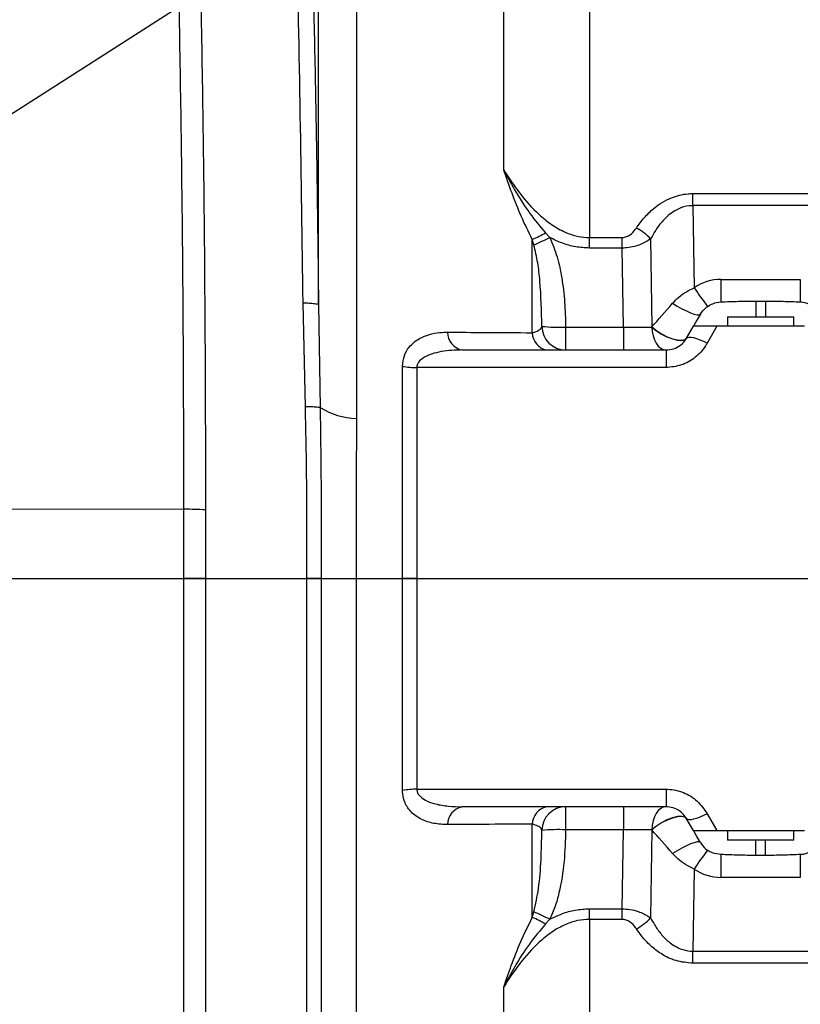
# Model space of a CAD drawing. Extents: x 0 to 16820, y 0 to 11880.
# Tile 43 of 84: x 8520 to 8684, y 6312 to 6519. Entities that reach past the tile are written whole.
import ezdxf

# ---------------------------------------------------------------- set-up
doc = ezdxf.new("R2010")
doc.units = 0
doc.header["$LTSCALE"] = 20
doc.layers.get('0').update_dxf_attribs({"linetype": 'CONTINUOUS'})
doc.styles.add('SLDTEXTSTYLE0', font='TXT', dxfattribs={"width": 0.605})
doc.dimstyles.new('SLDDIMSTYLE0', dxfattribs={"dimtxt": 100, "dimasz": 100, "dimexe": 0, "dimexo": 0.0625, "dimgap": 25, "dimtad": 1, "dimdec": 1, "dimrnd": 1e-09, "dimzin": 12, "dimtxsty": 'SLDTEXTSTYLE0', "dimsah": 1, "dimcen": 0, "dimazin": 3, "dimtfac": 1, "dimtofl": 0, "dimtmove": 0, "dimatfit": 3, "dimtolj": 1, "dimtzin": 12})
doc.dimstyles.new('SLDDIMSTYLE1', dxfattribs={"dimtxt": 100, "dimasz": 100, "dimexe": 0, "dimexo": 0.0625, "dimgap": 25, "dimtad": 1, "dimdec": 4, "dimlfac": 20, "dimzin": 12, "dimtxsty": 'SLDTEXTSTYLE0', "dimsah": 1, "dimcen": 0.09, "dimadec": 1, "dimazin": 3, "dimtfac": 1, "dimtofl": 0, "dimtmove": 0, "dimatfit": 3, "dimtolj": 1, "dimtzin": 12})

# ---------------------------------------------------------------- blocks, each defined once
blk = doc.blocks.new('_D')
at = {"color": 7, "linetype": 'CONTINUOUS'}
for q in [(10380.8, 9036.16), (8366, 6401.82)]:
    blk.add_line((9334.36, 7667.96), q, dxfattribs=at)
blk.add_solid([(9334.36, 7667.96), (9407.03, 7738.27), (9383.2, 7756.5)], dxfattribs=at)
at = {"color": 7, "linetype": 'CONTINUOUS', "insert": (10032.55, 8792.98), "char_height": 100, "attachment_point": 1, "rotation": 52.5905, "style": 'SLDTEXTSTYLE0'}
blk.add_mtext('R1594', dxfattribs=at)
blk = doc.blocks.new('_D_1')
at = {"color": 7, "linetype": 'CONTINUOUS'}
blk.add_line((11867.49, 8642.4), (8366, 6401.82), dxfattribs=at)
blk.add_solid([(11867.49, 8642.4), (11775.17, 8601.13), (11791.34, 8575.86)], dxfattribs=at)
at = {"color": 7, "linetype": 'CONTINUOUS', "insert": (9875.65, 7520.81), "char_height": 100, "attachment_point": 1, "rotation": 32.6149, "style": 'SLDTEXTSTYLE0'}
blk.add_mtext('R4157', dxfattribs=at)
blk = doc.blocks.new('_D_2')
at = {"color": 7, "linetype": 'CONTINUOUS'}
for p, q in [((4232.76, 7130.62), (3693.35, 7225.73)), ((8406, 6401.82), (13110.72, 6401.82))]:
    blk.add_line(p, q, dxfattribs=at)
blk.add_arc((8366, 6401.82), 4714.73, 0, 170, dxfattribs=at)
for points in [[(3722.9, 7220.52), (3756.05, 7316.05), (3726.56, 7321.58)], [(13080.72, 6401.82), (13094.66, 6501.97), (13064.66, 6501.66)]]:
    blk.add_solid(points, dxfattribs=at)
at = {"color": 7, "linetype": 'CONTINUOUS', "insert": (8646.6, 11239.4), "char_height": 100, "attachment_point": 1, "rotation": 355, "style": 'SLDTEXTSTYLE0'}
blk.add_mtext('170°', dxfattribs=at)
blk = doc.blocks.new('_D_3')
at = {"color": 7, "linetype": 'CONTINUOUS'}
for p, q in [((8406, 6401.82), (13085.4, 6401.82)), ((4232.76, 5673.02), (3718.3, 5582.3))]:
    blk.add_line(p, q, dxfattribs=at)
blk.add_arc((8366, 6401.82), 4689.4, 190, 0, dxfattribs=at)
for points in [[(13055.4, 6401.82), (13039.33, 6301.99), (13069.33, 6301.67)], [(3747.84, 5587.51), (3751.51, 5486.46), (3781, 5491.99)]]:
    blk.add_solid(points, dxfattribs=at)
at = {"color": 7, "linetype": 'CONTINUOUS', "insert": (8621.93, 1846.3), "char_height": 100, "attachment_point": 1, "rotation": 5, "style": 'SLDTEXTSTYLE0'}
blk.add_mtext('170°', dxfattribs=at)

msp = doc.modelspace()

# ---------------------------------------------------------------- linework, layer by layer
at = {"color": 8, "linetype": 'CONTINUOUS'}
for p, q in [((8583.0581201, 6459.3004583), (8583.0581201, 6566.828206)), ((8591.0233272, 6561.3434462), (8591.0233272, 6435.40268)), ((8621.9897283, 6487.660162), (8621.9897283, 6550.5789666)), ((8640.0133384, 6549.5661794), (8640.0133384, 6473.4754337)), ((8661.7676033, 6482.6910643), (8690.2262582, 6482.6910643)), ((8661.7676033, 6480.1517649), (8661.7676033, 6482.6910643)), ((8661.7676033, 6480.1517649), (8662.0171083, 6462.9029928)), ((8690.2262582, 6480.1517649), (8661.7676033, 6480.1517649)), ((8630.7921125, 6474.4262321), (8631.676705, 6473.4526797)), ((8628.0008568, 6453.4486158), (8628.0008568, 6473.061554)), ((8628.3368183, 6471.891567), (8628.0008568, 6473.061554)), ((8640.0133384, 6473.4754337), (8646.9014598, 6473.4754337)), ((8640.0133384, 6471.2453856), (8640.0133384, 6473.4754337)), ((8646.9014598, 6471.2453856), (8646.9014598, 6473.4754337)), ((8652.8716994, 6473.1640293), (8653.1389965, 6454.6848013)), ((8646.9014598, 6471.2453856), (8640.0133384, 6471.2453856)), ((8647.1415771, 6454.6452983), (8646.9014598, 6471.2453856)), ((8667.657168, 6464.6452962), (8667.657168, 6459.8574153)), ((8667.657168, 6464.6452962), (8684.3366636, 6464.6452962)), ((8684.3366636, 6464.6452962), (8684.3366636, 6459.8574153)), ((8674.9969138, 6460.0436202), (8674.9969138, 6456.8197949)), ((8676.9969178, 6460.0436202), (8676.9969178, 6456.8197949)), ((8580.2999301, 6437.8826468), (8579.8256708, 6459.6845394)), ((8583.0581201, 6459.3004583), (8583.4002508, 6437.7015269)), ((8634.9942399, 6454.6452983), (8634.9942399, 6449.8197956)), ((8634.9942399, 6454.6452983), (8647.1415771, 6454.6452983)), ((8647.1415771, 6454.6452983), (8647.1415771, 6449.8197956)), ((8666.7571975, 6454.8197946), (8664.7704257, 6451.274339)), ((8656.1101688, 6449.8197956), (8656.1101688, 6446.122825)), ((8600.7197959, 6401.8197952), (8600.7197959, 6446.3842025)), ((8603.7237359, 6446.122825), (8603.7237359, 6401.8197952)), ((8656.1101688, 6446.122825), (8603.7237359, 6446.122825)), ((8483.996929, 6416.4698635), (8554.7721995, 6416.3423933)), ((8554.7712905, 6401.8200487), (8554.7721995, 6416.3423933)), ((8559.3162341, 6416.2349178), (8559.3153102, 6401.8197955)), ((8483.996929, 6401.8197952), (8554.7712905, 6401.8197952)), ((8554.7712905, 6401.8197952), (8554.7712905, 6401.8200487)), ((8559.3153102, 6401.8197955), (8559.3153102, 6401.8195439)), ((8580.5997117, 6401.8195494), (8580.5997117, 6401.8197955)), ((8583.6000754, 6401.8200289), (8583.6000754, 6401.8197885)), ((8600.7197959, 6357.2553879), (8600.7197959, 6401.8197952)), ((8603.7237359, 6401.8197952), (8600.7197959, 6401.8197952)), ((8603.7237359, 6401.8197952), (8603.7237359, 6357.5167654)), ((8603.7237359, 6401.8197952), (8881.6832019, 6401.8197952)), ((8603.7237359, 6357.5167654), (8656.1101688, 6357.5167654)), ((8656.1101688, 6357.5167654), (8656.1101688, 6353.8197948)), ((8634.9942399, 6353.8197948), (8634.9942399, 6348.9942922)), ((8647.1415771, 6353.8197948), (8647.1415771, 6348.9942922)), ((8664.7704257, 6352.3652515), (8666.7571975, 6348.8197958)), ((8628.0008568, 6330.5780365), (8628.0008568, 6350.1909746)), ((8647.1415771, 6348.9942922), (8634.9942399, 6348.9942922)), ((8646.9014598, 6332.3942049), (8647.1415771, 6348.9942922)), ((8653.1389965, 6348.9547892), (8652.8716994, 6330.4755612)), ((8674.9969138, 6343.5959703), (8674.9969138, 6346.8197955)), ((8676.9969178, 6343.5959703), (8676.9969178, 6346.8197955)), ((8667.657168, 6343.7821752), (8667.657168, 6338.9942943)), ((8684.3366636, 6343.7821752), (8684.3366636, 6338.9942943)), ((8662.0171083, 6340.7365976), (8661.7676033, 6323.4878255)), ((8684.3366636, 6338.9942943), (8667.657168, 6338.9942943)), ((8628.0008568, 6330.5780365), (8628.3368183, 6331.7480235)), ((8640.0133384, 6332.3942049), (8646.9014598, 6332.3942049)), ((8640.0133384, 6330.1641567), (8640.0133384, 6332.3942049)), ((8646.9014598, 6330.1641567), (8646.9014598, 6332.3942049)), ((8631.676705, 6330.1869108), (8630.7921125, 6329.2133583)), ((8640.0133384, 6330.1641567), (8640.0133384, 6252.8197913)), ((8646.9014598, 6330.1641567), (8640.0133384, 6330.1641567)), ((8661.7676033, 6320.9485261), (8661.7676033, 6323.4878255)), ((8661.7676033, 6323.4878255), (8690.2262582, 6323.4878255)), ((8690.2262582, 6320.9485261), (8661.7676033, 6320.9485261)), ((8621.9897283, 6246.8020467), (8621.9897283, 6315.9794284))]:
    msp.add_line(p, q, dxfattribs=at)
at = {"color": 7, "linetype": 'CONTINUOUS'}
for p, q in [((8676.9969178, 6460.0436202), (8674.9969138, 6460.0436202)), ((8668.9969314, 6456.8197949), (8668.9969314, 6454.8197946)), ((8668.9969314, 6456.8197949), (8673.315586, 6456.8197949)), ((8673.315586, 6456.8197949), (8682.99693, 6456.8197949)), ((8682.99693, 6454.8197946), (8682.99693, 6456.8197949)), ((8660.4402972, 6452.319797), (8661.8836833, 6454.8197946)), ((8685.2366639, 6454.8197946), (8666.7571975, 6454.8197946)), ((8613.1924255, 6449.8197956), (8656.1101688, 6449.8197956)), ((8656.1101688, 6353.8197948), (8613.1924255, 6353.8197948)), ((8661.8836833, 6348.8197958), (8660.4402972, 6351.3197935)), ((8666.7571975, 6348.8197958), (8685.2366639, 6348.8197958)), ((8668.9969314, 6348.8197958), (8668.9969314, 6346.8197955)), ((8682.99693, 6346.8197955), (8682.99693, 6348.8197958)), ((8682.99693, 6346.8197955), (8668.9969314, 6346.8197955)), ((8676.9969178, 6343.5959703), (8674.9969138, 6343.5959703))]:
    msp.add_line(p, q, dxfattribs=at)
at = {"color": 8, "linetype": 'CONTINUOUS', "flags": 128}
for points in [[(8657.4634923, 6459.6315546), (8658.4227992, 6459.0436964), (8659.4116999, 6458.4958366), (8660.3792323, 6458.0162166), (8661.2755073, 6457.6295576), (8662.0543612, 6457.355786), (8662.6756204, 6457.209017), (8663.1072475, 6457.1968092), (8663.3270694, 6457.3197959)], [(8653.1207575, 6454.6367413), (8653.1964256, 6453.6877422), (8653.378935, 6452.7802466), (8653.6615802, 6451.9475324), (8654.0340198, 6451.2201248), (8654.4825448, 6450.624693), (8654.9907638, 6450.1830748), (8655.5400206, 6449.9114564), (8656.1101688, 6449.8197956)], [(8653.1207575, 6454.6367413), (8654.0699018, 6453.8689925), (8655.1579846, 6453.1660004), (8656.3109173, 6452.5756499), (8657.4502004, 6452.1381444), (8658.4981991, 6451.8832861), (8659.3835367, 6451.8284275), (8660.0459529, 6451.9773124), (8660.4402972, 6452.319797)], [(8653.1389965, 6454.6848013), (8654.0874256, 6453.9154431), (8655.1757468, 6453.2110652), (8656.3297225, 6452.6197276), (8657.470615, 6452.181775), (8658.5205806, 6451.9270955), (8659.4079448, 6451.8730639), (8660.072179, 6452.0233645), (8660.4679836, 6452.3677452)], [(8660.4402972, 6452.319797), (8660.6215848, 6452.4755961), (8660.9341217, 6452.547375), (8661.3680137, 6452.5328612), (8661.9095815, 6452.4325131), (8662.5416292, 6452.2495082), (8663.2441891, 6451.9896357), (8663.9950586, 6451.6611135), (8664.7704257, 6451.274339)], [(8559.3153102, 6401.8197955), (8558.8112785, 6401.819824), (8558.2825406, 6401.8198538), (8557.7321811, 6401.8198847), (8557.1633888, 6401.8199164), (8556.5794868, 6401.8199489), (8555.9838427, 6401.8199819), (8555.3799434, 6401.8200152), (8554.7712905, 6401.8200487)], [(8559.3153102, 6401.8195439), (8558.8112785, 6401.819572), (8558.2825406, 6401.8196014), (8557.7321811, 6401.819632), (8557.1633888, 6401.8196635), (8556.5794868, 6401.8196957), (8555.9838427, 6401.8197286), (8555.3799434, 6401.8197618), (8554.7712905, 6401.8197952)], [(8559.3153102, 6401.8197955), (8570.1773925, 6401.8197972), (8580.5997117, 6401.8197955)], [(8583.6000754, 6401.8200289), (8583.4029628, 6401.8199969), (8583.1503583, 6401.8199652), (8582.8441096, 6401.8199341), (8582.4864669, 6401.8199039), (8582.0800526, 6401.8198747), (8581.627862, 6401.8198468), (8581.133203, 6401.8198203), (8580.5997117, 6401.8197955)], [(8583.6000754, 6401.8197885), (8583.4029628, 6401.8197556), (8583.1503583, 6401.8197231), (8582.8441096, 6401.8196913), (8582.4864669, 6401.8196603), (8582.0800526, 6401.8196304), (8581.627862, 6401.8196018), (8581.133203, 6401.8195747), (8580.5997117, 6401.8195494)], [(8583.6000754, 6401.8197885), (8584.0860767, 6401.8197837), (8584.7075744, 6401.8197785), (8585.460083, 6401.8197731), (8586.3382382, 6401.8197675), (8587.3357369, 6401.8197616), (8588.4454114, 6401.8197556), (8589.6593196, 6401.8197495), (8590.9687592, 6401.8197433)], [(8656.1101688, 6353.8197948), (8655.5400206, 6353.728134), (8654.9907638, 6353.4565157), (8654.4825448, 6353.0148974), (8654.0340198, 6352.4194656), (8653.6615802, 6351.692058), (8653.378935, 6350.8593439), (8653.1964256, 6349.9518482), (8653.1207575, 6349.0028492)], [(8664.7704257, 6352.3652515), (8663.9950586, 6351.9784769), (8663.2441891, 6351.6499548), (8662.5416292, 6351.3900822), (8661.9095815, 6351.2070774), (8661.3680137, 6351.1067292), (8660.9341217, 6351.0922155), (8660.6215848, 6351.1639944), (8660.4402972, 6351.3197935)], [(8660.4402972, 6351.3197935), (8660.0459529, 6351.662278), (8659.3835367, 6351.811163), (8658.4981991, 6351.7563044), (8657.4502004, 6351.5014461), (8656.3109173, 6351.0639405), (8655.1579846, 6350.47359), (8654.0699018, 6349.770598), (8653.1207575, 6349.0028492)], [(8660.4679836, 6351.2718453), (8660.072179, 6351.616226), (8659.4079448, 6351.7665266), (8658.5205806, 6351.7124949), (8657.470615, 6351.4578155), (8656.3297225, 6351.0198629), (8655.1757468, 6350.4285252), (8654.0874256, 6349.7241473), (8653.1389965, 6348.9547892)], [(8663.3270694, 6346.3197945), (8663.1072475, 6346.4427812), (8662.6756204, 6346.4305735), (8662.0543612, 6346.2838045), (8661.2755073, 6346.0100329), (8660.3792323, 6345.6233738), (8659.4116999, 6345.1437539), (8658.4227992, 6344.5958941), (8657.4634923, 6344.0080358)]]:
    msp.add_lwpolyline(points, dxfattribs=at)
at = {"color": 7, "linetype": 'CONTINUOUS', "flags": 128}
for points in [[(8663.3270694, 6457.3197959), (8662.6015319, 6456.0631289), (8661.8836833, 6454.8197946)], [(8663.3270694, 6346.3197945), (8662.6015319, 6347.5764616), (8661.8836833, 6348.8197958)]]:
    msp.add_lwpolyline(points, dxfattribs=at)
at = {"color": 7, "linetype": 'CONTINUOUS'}
for centre, radius, start, end in [((8365.9969283, 6401.8197952), 4157, 190, 170), ((8365.9969283, 6401.8197952), 1594, 190, 170), ((8634.9948418, 6348.8203689), 4.999426, 90.006897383, 179.527497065)]:
    msp.add_arc(centre, radius, start, end, dxfattribs=at)
at = {"color": 8, "linetype": 'CONTINUOUS'}
for centre, radius, start, end in [((8608.0342162, 6517.4373852), 48.6608789, 294.225078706, 297.884040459), ((8644.639377, 6465.4829281), 11.2592383, 43.016138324, 62.301916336), ((8582.5472405, 6574.2083042), 112.0954957, 294.109839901, 295.994332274), ((8667.6571824, 6454.6452977), 10, 90, 124.333429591), ((8713.1358194, 6496.3755609), 61.1026631, 213.216807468, 217.772313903), ((8634.9948418, 6454.8192216), 4.999426, 180.472502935, 269.993102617), ((8633.4952514, 6492.3946975), 37.7791491, 264.684793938, 272.273959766), ((8614.0213911, 6453.5619872), 3.8329077, 180.060303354, 257.509606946), ((8631.7888104, 6453.5265478), 3.7887552, 181.178616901, 258.057627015), ((8603.6085673, 6462.1916392), 16.0692269, 259.643613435, 270.410644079), ((8591.8577908, 6451.9584481), 16.5767846, 239.322588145, 267.114551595), ((8554.7846829, 6320.7562339), 95.5861603, 87.282701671, 90.007482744), ((8603.6085673, 6341.4479512), 16.0692269, 89.589355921, 100.356386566), ((8614.0213911, 6350.0776032), 3.8329077, 102.490393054, 179.939696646), ((8631.7888104, 6350.1130426), 3.7887552, 101.942372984, 178.821383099), ((8633.4952514, 6311.2448929), 37.7791491, 87.726040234, 95.315206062), ((8713.1358194, 6307.2640296), 61.1026631, 142.227686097, 146.783192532), ((8667.6571824, 6348.9942927), 10, 235.666570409, 270), ((8582.5472405, 6229.4312862), 112.0954957, 64.005667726, 65.890160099), ((8608.0342162, 6286.2022052), 48.6608789, 62.115959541, 65.774921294), ((8644.639377, 6338.1566623), 11.2592383, 297.698083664, 316.983861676)]:
    msp.add_arc(centre, radius, start, end, dxfattribs=at)
for centre, major_axis, ratio, start_param, end_param in [((8661.9941807, 6465.0111886), (14.7558246, 16.9719826), 0.0051745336, 4.062805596, 4.3943566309), ((8647.1339932, 6454.8197952), (10.0020923, -0.0723817), 0.017439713, 4.7132722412, 5.3542072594), ((8647.3533818, 6439.652581), (9.6352478, 25.2766889), 0.002384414, 5.3478355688, 5.3501985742), ((8647.1339932, 6348.8197952), (10.0020923, 0.0723817), 0.017439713, 0.9289780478, 1.569913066), ((8647.3533818, 6363.9870095), (-9.6352478, 25.2766889), 0.002384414, 4.0745793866, 4.076942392), ((8661.9941807, 6338.6284018), (-14.7558246, 16.9719826), 0.0051745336, 5.0304213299, 5.3619723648)]:
    msp.add_ellipse(centre, major_axis=major_axis, ratio=ratio, start_param=start_param, end_param=end_param, dxfattribs=at)
for points, knots in [([(8579.8252685, 6459.6844985), (8579.4432767, 6485.9888731), (8578.6791824, 6538.6052359), (8576.2944442, 6617.5098086), (8573.8513725, 6692.2143064), (8571.6448728, 6744.0734479), (8570.7929703, 6773.207093), (8570.6220808, 6783.6995923), (8570.3918091, 6794.1210058), (8570.1638402, 6804.3245423), (8569.9271679, 6814.0525443), (8569.7118555, 6823.2671752), (8569.533546, 6831.9793784), (8569.376269, 6840.3032634), (8569.2389987, 6848.1722106), (8569.1189755, 6855.5307958), (8569.0118563, 6862.3728567), (8568.9135357, 6868.6893522), (8568.8202135, 6874.4394024), (8568.7302594, 6879.5851331), (8568.6372779, 6884.093084), (8568.5339803, 6888.0166086), (8568.4459431, 6890.0912198), (8568.4017999, 6891.1314605)], [0, 0, 0, 0, 0.16544067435, 0.33092923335, 0.49644184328, 0.63548217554, 0.65740235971, 0.67968929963, 0.7021344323, 0.7246068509, 0.74691170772, 0.76798783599, 0.78912702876, 0.81040878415, 0.83158581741, 0.85262927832, 0.87364412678, 0.8947482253, 0.91594375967, 0.9369998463, 0.95795349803, 0.9789172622, 1, 1, 1, 1]), ([(8570.0806988, 6887.7544104), (8570.1041681, 6886.763135), (8570.1512444, 6884.774767), (8570.2521721, 6880.8936105), (8570.3747663, 6876.3868565), (8570.5201556, 6871.2309504), (8570.6871409, 6865.4805216), (8570.8749598, 6859.1772466), (8571.0825285, 6852.3693637), (8571.3090943, 6845.0986466), (8571.5544262, 6837.3883591), (8571.8176116, 6829.2850948), (8572.0979433, 6820.8305787), (8572.4296848, 6811.0272207), (8572.8181591, 6799.8384541), (8573.2708475, 6787.2394109), (8573.7468999, 6774.4170738), (8574.2582386, 6761.2134634), (8574.6965675, 6749.7657579), (8575.0640029, 6740.1009496), (8575.3519067, 6732.4833218), (8575.6336494, 6724.9826479), (8575.9092097, 6717.5988193), (8576.1786614, 6710.3315892), (8576.4418945, 6703.1805525), (8576.8555934, 6691.8614646), (8577.4051531, 6676.5979097), (8578.0719925, 6657.6093084), (8578.717426, 6638.6983946), (8579.3416608, 6619.7589004), (8579.9410332, 6600.7773397), (8580.5079032, 6581.896215), (8581.0582252, 6562.3784303), (8581.5811718, 6542.2096036), (8582.0619324, 6521.514172), (8582.4745649, 6500.8807859), (8582.8213978, 6480.0844432), (8582.9792425, 6466.2258319), (8583.0581201, 6459.3004583)], [0, 0, 0, 0, 0.0205737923, 0.0412683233, 0.0621271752, 0.0828228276, 0.1035709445, 0.1244176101, 0.1449709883, 0.165568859, 0.1862619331, 0.2068166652, 0.2273960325, 0.248056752, 0.2759674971, 0.3034702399, 0.3309691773, 0.3585326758, 0.3875001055, 0.4039266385, 0.420103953, 0.4360324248, 0.4517124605, 0.4671448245, 0.4823301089, 0.4972691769, 0.5392543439, 0.5795680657, 0.6182326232, 0.6597171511, 0.7002114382, 0.7391377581, 0.7799742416, 0.82452015, 0.8675841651, 0.9117643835, 0.9559072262, 1, 1, 1, 1]), ([(8554.7721995, 6416.3423933), (8554.7191138, 6434.4870725), (8554.6129375, 6470.7780775), (8553.7167141, 6528.8334777), (8552.3319574, 6590.5054399), (8550.5651576, 6644.9059426), (8549.3904445, 6688.4381337), (8548.6575779, 6721.0931818), (8547.6457722, 6753.7423575), (8546.2748444, 6775.4735042), (8545.5894483, 6786.3380013)], [0, 0, 0, 0, 0.1470673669, 0.2941480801, 0.4705928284, 0.6470385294, 0.7352861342, 0.8235438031, 0.9117806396, 1, 1, 1, 1]), ([(8550.4684908, 6782.7714382), (8550.4684908, 6782.7714183), (8550.4684904, 6739.7214251), (8554.7609087, 6675.4946994), (8556.8543082, 6589.5946464), (8558.3173677, 6528.5054267), (8559.1566956, 6470.7141864), (8559.2630532, 6434.3951548), (8559.3162341, 6416.2349178)], [0, 0, 0, 0, 0.00000016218, 0.35140428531, 0.52711995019, 0.70283462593, 0.85141141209, 1, 1, 1, 1]), ([(8628.0008568, 6473.061554), (8627.2060367, 6474.6481793), (8625.6028162, 6477.8485388), (8623.7187257, 6482.7532882), (8622.5560067, 6486.0189067), (8621.9947942, 6487.6454796), (8621.9897283, 6487.660162)], [0, 0, 0, 0, 0.3295045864, 0.6646390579, 0.9969728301, 1, 1, 1, 1]), ([(8621.9897283, 6487.660162), (8621.9974854, 6487.6450615), (8622.8273123, 6486.0296587), (8624.5407548, 6482.9283962), (8627.384866, 6478.4509668), (8629.6521712, 6475.7727626), (8630.7921125, 6474.4262321)], [0, 0, 0, 0, 0.0032180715, 0.3442588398, 0.6703106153, 1, 1, 1, 1]), ([(8621.9897283, 6487.660162), (8623.0653996, 6486.0056376), (8625.234652, 6482.6690412), (8628.6634983, 6478.8440735), (8631.9922106, 6476.1275583), (8634.6296324, 6474.620629), (8637.1448433, 6473.7630403), (8638.8386552, 6473.4951436), (8639.8049005, 6473.4789311), (8640.0133384, 6473.4754337)], [0, 0, 0, 0, 0.2482352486, 0.5006035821, 0.6418357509, 0.7867176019, 0.8789006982, 0.9738765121, 1, 1, 1, 1]), ([(8649.872811, 6475.451961), (8650.4088119, 6476.1936866), (8651.4799837, 6477.675989), (8653.3227258, 6479.4684254), (8655.2553711, 6480.8607569), (8657.6004608, 6482.0540568), (8659.8703174, 6482.6401269), (8661.4250557, 6482.6818678), (8661.7676033, 6482.6910643)], [0, 0, 0, 0, 0.1982492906, 0.3961915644, 0.5454266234, 0.6944148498, 0.9326719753, 1, 1, 1, 1]), ([(8661.7676033, 6480.1517649), (8661.5105881, 6480.1441519), (8660.4368176, 6480.1123457), (8659.28273, 6479.7531073), (8657.9390868, 6479.0888974), (8656.8585707, 6478.373422), (8655.4100968, 6477.013423), (8654.0426843, 6475.2792403), (8653.2622642, 6473.8695268), (8652.8716994, 6473.1640293)], [0, 0, 0, 0, 0.0622444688, 0.2600480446, 0.2862938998, 0.4340600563, 0.5822259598, 0.7909230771, 1, 1, 1, 1]), ([(8646.9014598, 6473.4754337), (8647.0018988, 6473.4791676), (8647.3770119, 6473.4931128), (8648.0763243, 6473.7094665), (8649.0453245, 6474.3532458), (8649.5556119, 6475.0307923), (8649.872811, 6475.451961)], [0, 0, 0, 0, 0.0773329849, 0.28881828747, 0.55792329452, 1, 1, 1, 1]), ([(8631.676705, 6473.4526797), (8632.2307037, 6472.1047909), (8633.3515096, 6469.3778501), (8634.2843245, 6464.7814172), (8634.8727463, 6459.8562327), (8634.9536491, 6456.3862641), (8634.9942399, 6454.6452983)], [0, 0, 0, 0, 0.2268252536, 0.4588947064, 0.7285145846, 1, 1, 1, 1]), ([(8640.0133384, 6471.2453856), (8639.0436395, 6471.2990637), (8637.0722468, 6471.4081912), (8634.2552967, 6472.207115), (8632.5150718, 6473.0477144), (8631.676705, 6473.4526797)], [0, 0, 0, 0, 0.3340832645, 0.6791894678, 1, 1, 1, 1]), ([(8652.8716994, 6473.1640293), (8652.2033335, 6472.750298), (8651.0745108, 6472.0515351), (8649.1734444, 6471.4688035), (8647.8366158, 6471.2685617), (8647.1020376, 6471.2503565), (8646.9014598, 6471.2453856)], [0, 0, 0, 0, 0.39944629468, 0.67463654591, 0.91115897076, 1, 1, 1, 1]), ([(8629.9955858, 6454.7779931), (8629.9289006, 6457.977186), (8629.8355664, 6462.4548479), (8629.1938802, 6468.1614573), (8628.6230635, 6470.6457689), (8628.3368183, 6471.891567)], [0, 0, 0, 0, 0.5550636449, 0.7768794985, 1, 1, 1, 1]), ([(8657.4634923, 6459.6315546), (8657.9024964, 6460.0827277), (8658.7931312, 6460.9980505), (8660.3552706, 6462.0751796), (8661.4832801, 6462.6370763), (8662.0171083, 6462.9029928)], [0, 0, 0, 0, 0.3386352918, 0.6870104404, 1, 1, 1, 1]), ([(8583.0581201, 6459.3004583), (8582.9960247, 6459.3398379), (8582.8702557, 6459.4195978), (8582.1842146, 6459.5269215), (8581.1854966, 6459.6197773), (8580.2751554, 6459.6631326), (8579.8256708, 6459.6845394)], [0, 0, 0, 0, 0.24686872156, 0.50001154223, 0.75312870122, 1, 1, 1, 1]), ([(8628.0008568, 6453.4486158), (8628.2383624, 6453.5145281), (8628.965634, 6453.7163596), (8629.7792688, 6454.163875), (8629.9225813, 6454.5707353), (8629.9955858, 6454.7779931)], [0, 0, 0, 0, 0.1921844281, 0.5884925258, 1, 1, 1, 1]), ([(8600.7197959, 6446.3842025), (8600.7978199, 6447.1514127), (8600.9537597, 6448.6847696), (8601.9538739, 6450.3200851), (8603.0950444, 6451.4661062), (8604.5139983, 6452.4105035), (8606.3324414, 6453.1322963), (8608.3308272, 6453.5122589), (8609.6389928, 6453.5444368), (8610.1884855, 6453.5579531)], [0, 0, 0, 0, 0.1470479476, 0.2938920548, 0.4060745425, 0.518466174, 0.6950084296, 0.8718888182, 1, 1, 1, 1]), ([(8610.1884855, 6453.5579531), (8612.803008, 6453.5429382), (8618.7489187, 6453.5087917), (8624.6785754, 6453.4702244), (8628.0008568, 6453.4486158)], [0, 0, 0, 0, 0.4397177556, 1, 1, 1, 1]), ([(8613.1924255, 6449.8197956), (8612.6447281, 6449.8108765), (8610.6463612, 6449.7783335), (8607.860878, 6449.4018756), (8605.339689, 6448.4485141), (8604.1940138, 6447.4872754), (8603.7767623, 6446.716231), (8603.7397471, 6446.302002), (8603.7237359, 6446.122825)], [0, 0, 0, 0, 0.1484254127, 0.5415553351, 0.7655823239, 0.8914388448, 0.9530412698, 1, 1, 1, 1]), ([(8664.7704257, 6451.274339), (8664.6504081, 6451.0704206), (8663.9802298, 6449.9317394), (8662.3184941, 6448.1348404), (8659.4028077, 6446.4490272), (8657.2055688, 6446.2313464), (8656.1101688, 6446.122825)], [0, 0, 0, 0, 0.0688460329, 0.3844365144, 0.6931201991, 1, 1, 1, 1]), ([(8580.5997117, 6401.8197955), (8580.5989164, 6404.8263647), (8580.5973246, 6410.8446038), (8580.6125483, 6422.8536232), (8580.4249755, 6431.8711273), (8580.2999301, 6437.8826468)], [0, 0, 0, 0, 0.2496916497, 0.4998069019, 1, 1, 1, 1]), ([(8583.4002508, 6437.7015269), (8583.2822303, 6437.7239073), (8583.0441351, 6437.7690575), (8582.3496181, 6437.8218577), (8581.4482896, 6437.8622904), (8580.6804667, 6437.8759012), (8580.2999301, 6437.8826468)], [0, 0, 0, 0, 0.2478436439, 0.5000012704, 0.7521982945, 1, 1, 1, 1]), ([(8583.4002508, 6437.7015269), (8583.4835185, 6431.7348215), (8583.608456, 6422.7821969), (8583.5984883, 6410.8218033), (8583.5995461, 6404.8218688), (8583.6000754, 6401.8200289)], [0, 0, 0, 0, 0.49962891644, 0.74965828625, 1, 1, 1, 1]), ([(8591.0233272, 6435.40268), (8591.0104462, 6431.3919442), (8590.984624, 6423.3517305), (8590.965948, 6412.1154781), (8590.9679117, 6404.9234891), (8590.9687592, 6401.8197433)], [0, 0, 0, 0, 0.3613488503, 0.7243862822, 1, 1, 1, 1]), ([(8554.7727956, 6190.7152234), (8554.772839, 6190.7024852), (8554.7731108, 6190.6227872), (8554.7717369, 6191.0767327), (8554.771315, 6192.1351546), (8554.7726621, 6193.7293107), (8554.7730989, 6195.6126072), (8554.7719846, 6197.8450642), (8554.7712144, 6200.3743207), (8554.7720679, 6204.0764308), (8554.7723616, 6209.3875187), (8554.7709359, 6216.3502388), (8554.7720992, 6223.7499017), (8554.7730995, 6230.9376702), (8554.7711965, 6238.4487213), (8554.7712618, 6246.1883895), (8554.7725831, 6254.1240933), (8554.7724404, 6261.969577), (8554.7712594, 6269.3704064), (8554.7711344, 6276.7817943), (8554.7718626, 6284.1732686), (8554.7731034, 6293.8912413), (8554.7715451, 6306.1693038), (8554.7715784, 6320.2665258), (8554.7724979, 6333.8152081), (8554.7714414, 6345.9896342), (8554.7714623, 6357.5945838), (8554.7728331, 6368.5597746), (8554.7728071, 6379.5692963), (8554.7711787, 6390.6661976), (8554.7712533, 6398.1019302), (8554.7712905, 6401.8197952)], [0, 0, 0, 0, 0.00692213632, 0.04330930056, 0.07969729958, 0.10985759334, 0.14001849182, 0.16718989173, 0.1943601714, 0.22169225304, 0.27153759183, 0.32138355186, 0.36187966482, 0.40237554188, 0.43643741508, 0.47282531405, 0.50921308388, 0.53937408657, 0.56953540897, 0.59670669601, 0.6238777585, 0.65120960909, 0.70105566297, 0.75090183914, 0.79139758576, 0.8318935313, 0.86595560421, 0.8993505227, 0.93274536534, 0.96637269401, 1, 1, 1, 1]), ([(8559.3153102, 6401.8195439), (8559.315239, 6398.1584657), (8559.3150964, 6390.8262059), (8559.3168879, 6379.8403507), (8559.3171812, 6368.8822145), (8559.3153225, 6356.5259613), (8559.3160208, 6342.8483122), (8559.3173115, 6328.6808062), (8559.3150179, 6315.4777763), (8559.3158955, 6303.6552166), (8559.3174855, 6292.8326737), (8559.31582, 6282.9804478), (8559.3152638, 6274.0622328), (8559.3163358, 6265.8091774), (8559.3172647, 6258.4551742), (8559.3160752, 6251.6459146), (8559.3153468, 6245.4164195), (8559.3156908, 6238.9990323), (8559.3173075, 6232.4944435), (8559.3164873, 6226.2306934), (8559.3153171, 6220.6588418), (8559.3156587, 6215.8987512), (8559.3169282, 6211.6876836), (8559.31703, 6208.0211896), (8559.3154879, 6203.955749), (8559.3154584, 6199.8516198), (8559.3177518, 6196.3553766), (8559.315452, 6193.9705915), (8559.3153557, 6192.6722243), (8559.3171762, 6192.1879742), (8559.3168898, 6192.263521), (8559.3168451, 6192.2753303)], [0, 0, 0, 0, 0.0333603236, 0.0668127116, 0.100381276, 0.1340436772, 0.1813045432, 0.2288284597, 0.2700297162, 0.3114050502, 0.3487887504, 0.3835214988, 0.418357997, 0.4493083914, 0.4803319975, 0.508273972, 0.5362698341, 0.5635582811, 0.5982909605, 0.6331272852, 0.6640772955, 0.6951007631, 0.7230427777, 0.751038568, 0.7783268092, 0.8255881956, 0.873112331, 0.9143136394, 0.9556893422, 0.9930734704, 1, 1, 1, 1]), ([(8580.5995179, 6207.9649566), (8580.5995129, 6207.962743), (8580.5992928, 6207.8662085), (8580.5997469, 6208.2171065), (8580.5996747, 6209.0075962), (8580.599559, 6210.4532912), (8580.599427, 6212.5292589), (8580.5996564, 6215.3765989), (8580.5995923, 6218.8904607), (8580.5993663, 6222.7634911), (8580.5994549, 6226.8329891), (8580.5995572, 6230.9532312), (8580.5995135, 6235.4604263), (8580.5992758, 6241.3606817), (8580.5994122, 6248.9717248), (8580.5994787, 6257.3059904), (8580.5992721, 6264.8360331), (8580.5992381, 6271.2631583), (8580.5993643, 6277.9849179), (8580.5994325, 6285.3344398), (8580.5992843, 6293.500243), (8580.5991708, 6302.5397289), (8580.5994421, 6312.1804865), (8580.5994631, 6322.2298565), (8580.5992793, 6332.4881265), (8580.5993809, 6344.0865756), (8580.5996178, 6357.088699), (8580.5992776, 6371.72393), (8580.5996655, 6386.6729576), (8580.5996962, 6396.7503285), (8580.5997117, 6401.8195494)], [0, 0, 0, 0, 0.0007981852, 0.0348083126, 0.0689160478, 0.1017164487, 0.1393809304, 0.1771777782, 0.2151175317, 0.2531918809, 0.2830669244, 0.3130083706, 0.3430179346, 0.3730937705, 0.4219575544, 0.4711128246, 0.5002145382, 0.5293171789, 0.558665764, 0.5880146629, 0.6217293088, 0.6575836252, 0.6935526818, 0.7305589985, 0.7676906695, 0.8030484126, 0.8517004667, 0.900638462, 0.9500181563, 1, 1, 1, 1]), ([(8583.6000754, 6401.8197885), (8583.600061, 6396.5598615), (8583.6000322, 6386.0030968), (8583.5998893, 6370.323492), (8583.6001461, 6354.8552967), (8583.599886, 6339.628638), (8583.6001359, 6324.6643111), (8583.6000306, 6310.7771624), (8583.5999555, 6298.0641002), (8583.6001463, 6287.1450877), (8583.5999971, 6277.3340459), (8583.5999679, 6268.606378), (8583.6001461, 6259.8881734), (8583.6000043, 6251.5898223), (8583.5999444, 6243.9261253), (8583.6001285, 6237.2979993), (8583.5999931, 6231.5693906), (8583.5999083, 6226.0983646), (8583.6001539, 6221.1459542), (8583.5998581, 6216.9462555), (8583.6000584, 6214.0662618), (8583.6000126, 6212.5806666), (8583.5999717, 6212.5455378), (8583.5999561, 6212.5322221)], [0, 0, 0, 0, 0.0530907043, 0.1065539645, 0.1593669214, 0.2125463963, 0.2668832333, 0.3216201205, 0.3689596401, 0.4165635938, 0.4566009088, 0.496796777, 0.5366926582, 0.5843176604, 0.6280893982, 0.6698433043, 0.7117768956, 0.751638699, 0.804427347, 0.8575815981, 0.911892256, 0.966602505, 1, 1, 1, 1]), ([(8590.9687592, 6401.8197433), (8590.9687589, 6398.2599617), (8590.9687581, 6389.7764222), (8590.9688996, 6376.3894106), (8590.9687481, 6361.6803889), (8590.96884, 6347.0808022), (8590.9688059, 6332.9097862), (8590.9687626, 6319.32982), (8590.9688794, 6306.3577896), (8590.9687208, 6293.911743), (8590.9688788, 6282.2747656), (8590.9687645, 6271.5689296), (8590.9687981, 6261.7968322), (8590.9688692, 6252.908405), (8590.96875, 6246.294426), (8590.9687986, 6241.5258527), (8590.9688679, 6238.1988419), (8590.9688215, 6235.1907107), (8590.9687436, 6231.8816287), (8590.9688374, 6228.6128864), (8590.9688352, 6225.7877105), (8590.9687329, 6224.0979733), (8590.9688367, 6223.3571663), (8590.968834, 6223.5404779), (8590.9688337, 6223.5651909)], [0, 0, 0, 0, 0.0381274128, 0.090863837, 0.1439664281, 0.1982238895, 0.2528801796, 0.3056178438, 0.3587217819, 0.4129805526, 0.4676387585, 0.5203766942, 0.5734811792, 0.6277406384, 0.6823988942, 0.7107009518, 0.7390598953, 0.7674763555, 0.7959493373, 0.8444463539, 0.893226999, 0.9425940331, 0.9922608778, 1, 1, 1, 1]), ([(8610.1884855, 6350.0816374), (8609.2201534, 6350.1248812), (8607.2862099, 6350.2112474), (8604.6694117, 6351.0829038), (8602.5546876, 6352.5236128), (8601.2205994, 6354.4150444), (8600.75422, 6356.104743), (8600.7265864, 6357.0284139), (8600.7197959, 6357.2553879)], [0, 0, 0, 0, 0.2263539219, 0.4520718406, 0.6543697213, 0.824635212, 0.9569075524, 1, 1, 1, 1]), ([(8603.7237359, 6357.5167654), (8603.7305107, 6357.4001473), (8603.7518576, 6357.032689), (8603.9521944, 6356.578384), (8604.4936118, 6355.8452332), (8605.6856894, 6355.0341696), (8607.7746824, 6354.3241002), (8610.3603973, 6353.8916212), (8612.2434884, 6353.8438619), (8613.1924255, 6353.8197948)], [0, 0, 0, 0, 0.0305058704, 0.0961225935, 0.1309006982, 0.2827363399, 0.4897226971, 0.7428584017, 1, 1, 1, 1]), ([(8656.1101688, 6357.5167654), (8656.2412447, 6357.5150805), (8657.482613, 6357.4991234), (8659.8598235, 6356.9658426), (8662.8383286, 6355.1626003), (8664.1245106, 6353.3004269), (8664.7704257, 6352.3652515)], [0, 0, 0, 0, 0.036930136, 0.3497506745, 0.6734475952, 1, 1, 1, 1]), ([(8628.0008568, 6350.1909746), (8625.3937709, 6350.1739282), (8619.464823, 6350.1351618), (8613.5195142, 6350.1008574), (8610.1884855, 6350.0816374)], [0, 0, 0, 0, 0.4397214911, 1, 1, 1, 1]), ([(8629.9955858, 6348.8615973), (8629.961404, 6348.9940957), (8629.8781885, 6349.3166627), (8629.2951793, 6349.7941765), (8628.4257945, 6350.0607022), (8628.0008568, 6350.1909746)], [0, 0, 0, 0, 0.2627411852, 0.6396427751, 1, 1, 1, 1]), ([(8628.3368183, 6331.7480235), (8628.6902159, 6333.376913), (8629.4734019, 6336.9867952), (8629.8909008, 6342.7268715), (8629.9606351, 6346.8134225), (8629.9955858, 6348.8615973)], [0, 0, 0, 0, 0.2908524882, 0.6445760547, 1, 1, 1, 1]), ([(8634.9942399, 6348.9942922), (8634.9325635, 6346.7757885), (8634.8085317, 6342.3143539), (8633.9569034, 6336.9310017), (8632.8450016, 6332.8786204), (8632.0674525, 6331.0871777), (8631.676705, 6330.1869108)], [0, 0, 0, 0, 0.3459773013, 0.6957640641, 0.8471100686, 1, 1, 1, 1]), ([(8662.0171083, 6340.7365976), (8661.4121159, 6341.040842), (8660.1846376, 6341.6581281), (8658.6493373, 6342.76826), (8657.8218139, 6343.6334182), (8657.4634923, 6344.0080358)], [0, 0, 0, 0, 0.35528005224, 0.72083313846, 1, 1, 1, 1]), ([(8631.676705, 6330.1869108), (8632.5150771, 6330.5919025), (8634.2274106, 6331.4190779), (8637.0409946, 6332.2250052), (8639.0125656, 6332.3372362), (8640.0133384, 6332.3942049)], [0, 0, 0, 0, 0.3208122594, 0.6552431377, 1, 1, 1, 1]), ([(8646.9014598, 6332.3942049), (8647.4419925, 6332.3655369), (8648.6071664, 6332.3037401), (8650.546855, 6331.7833235), (8651.9627699, 6331.0955524), (8652.7294069, 6330.5726206), (8652.8716994, 6330.4755612)], [0, 0, 0, 0, 0.2390474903, 0.5152914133, 0.9100350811, 1, 1, 1, 1]), ([(8621.9897283, 6315.9794284), (8621.9947942, 6315.9941109), (8622.507851, 6317.4811174), (8623.6341261, 6320.6502354), (8625.4960089, 6325.5551345), (8627.1623134, 6328.8965287), (8628.0008568, 6330.5780365)], [0, 0, 0, 0, 0.0030272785, 0.3065964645, 0.6510548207, 1, 1, 1, 1]), ([(8640.0133384, 6330.1641567), (8639.1736373, 6330.1105604), (8637.4697122, 6330.0018026), (8634.7711006, 6329.0823673), (8632.0197023, 6327.5348381), (8628.7146326, 6324.8424146), (8625.2578324, 6321.0020789), (8623.0869385, 6317.6656977), (8621.9897283, 6315.9794284)], [0, 0, 0, 0, 0.1050585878, 0.2131853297, 0.353978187, 0.4993365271, 0.74695535, 1, 1, 1, 1]), ([(8649.872811, 6328.1876294), (8649.8027097, 6328.2883906), (8649.4475871, 6328.7988319), (8648.788469, 6329.4962393), (8647.7888358, 6330.0740884), (8647.1748618, 6330.1364065), (8646.9014598, 6330.1641567)], [0, 0, 0, 0, 0.1043766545, 0.528756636, 0.7901558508, 1, 1, 1, 1]), ([(8652.8716994, 6330.4755612), (8653.1498323, 6329.9652877), (8653.791096, 6328.7888002), (8655.0311075, 6327.0553602), (8656.7503779, 6325.2845932), (8658.8392528, 6323.9701828), (8660.6732674, 6323.509884), (8661.5843082, 6323.4915202), (8661.7676033, 6323.4878255)], [0, 0, 0, 0, 0.1508336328, 0.347762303, 0.5490116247, 0.779246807, 0.955586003, 1, 1, 1, 1]), ([(8630.7921125, 6329.2133583), (8629.6185402, 6327.8234397), (8627.2534044, 6325.0222943), (8624.4359901, 6320.5287449), (8622.7565291, 6317.4721428), (8621.9974854, 6315.994529), (8621.9897283, 6315.9794284)], [0, 0, 0, 0, 0.3399440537, 0.6850995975, 0.9967818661, 1, 1, 1, 1]), ([(8661.7676033, 6320.9485261), (8660.5594524, 6321.0592478), (8658.1400931, 6321.2809715), (8655.1553997, 6322.7817599), (8652.8186656, 6324.6042868), (8651.1369192, 6326.4054139), (8650.2476861, 6327.6591081), (8649.872811, 6328.1876294)], [0, 0, 0, 0, 0.2365837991, 0.473766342, 0.6663492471, 0.8593424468, 1, 1, 1, 1])]:
    msp.add_open_spline(points, degree=3, knots=knots, dxfattribs=at)
at = {"color": 7, "linetype": 'CONTINUOUS'}
for points, knots in [([(8674.9969138, 6460.0436202), (8673.7693225, 6460.0283382), (8671.2964735, 6459.9975542), (8668.8760339, 6459.9043502), (8667.657168, 6459.8574153)], [0, 0, 0, 0, 0.49642791, 1, 1, 1, 1]), ([(8684.3366636, 6459.8574153), (8683.1350074, 6459.9036239), (8680.7148593, 6459.9966885), (8678.2419659, 6460.0279039), (8676.9969178, 6460.0436202)], [0, 0, 0, 0, 0.49652176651, 1, 1, 1, 1]), ([(8663.3270694, 6457.3197959), (8663.6611863, 6457.7945076), (8664.2116369, 6458.576585), (8665.0160539, 6459.0573981), (8665.3321994, 6459.2463633)], [0, 0, 0, 0, 0.6069880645, 1, 1, 1, 1]), ([(8667.657168, 6459.8574153), (8667.0364702, 6459.7827748), (8666.22424, 6459.6851022), (8665.5024136, 6459.330081), (8665.3321994, 6459.2463633)], [0, 0, 0, 0, 0.7641895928, 1, 1, 1, 1]), ([(8686.6616322, 6459.2463633), (8686.0888407, 6459.4861332), (8685.3393068, 6459.7998872), (8684.5279776, 6459.8464384), (8684.3366636, 6459.8574153)], [0, 0, 0, 0, 0.76419688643, 1, 1, 1, 1]), ([(8666.7571975, 6454.8197946), (8666.1447449, 6454.8197946), (8664.9164642, 6454.8197946), (8663.3349059, 6454.8197946), (8662.3056905, 6454.8197946), (8661.9209978, 6454.8197946), (8661.8924946, 6454.8197946), (8661.8836833, 6454.8197946)], [0, 0, 0, 0, 0.2493597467, 0.5000938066, 0.7185793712, 0.9130033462, 1, 1, 1, 1]), ([(8656.1101688, 6449.8197956), (8656.6592736, 6449.8731296), (8657.7693499, 6449.9809501), (8659.2324964, 6450.8100391), (8660.0507441, 6451.6771592), (8660.3803787, 6452.2209506), (8660.4402972, 6452.319797)], [0, 0, 0, 0, 0.3000630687, 0.6066108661, 0.9284926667, 1, 1, 1, 1]), ([(8660.4402972, 6351.3197935), (8660.1208173, 6351.771344), (8659.4936883, 6352.6577234), (8658.047664, 6353.5211557), (8656.9209603, 6353.7815485), (8656.29872, 6353.8176441), (8656.1757174, 6353.8190471), (8656.1101688, 6353.8197948)], [0, 0, 0, 0, 0.3349043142, 0.6574066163, 0.9324124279, 0.9639822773, 1, 1, 1, 1]), ([(8661.8836833, 6348.8197958), (8661.9278391, 6348.8197958), (8662.0162354, 6348.8197958), (8662.7486139, 6348.8197958), (8663.8403049, 6348.8197958), (8665.2189992, 6348.8197958), (8666.234192, 6348.8197958), (8666.7571975, 6348.8197958)], [0, 0, 0, 0, 0.1972173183, 0.3948129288, 0.586435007, 0.7869402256, 1, 1, 1, 1]), ([(8663.3270694, 6346.3197945), (8663.6611863, 6345.8450829), (8664.2116369, 6345.0630055), (8665.0160539, 6344.5821924), (8665.3321994, 6344.3932271)], [0, 0, 0, 0, 0.6069880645, 1, 1, 1, 1]), ([(8667.657168, 6343.7821752), (8667.0364702, 6343.8568156), (8666.22424, 6343.9544883), (8665.5024136, 6344.3095094), (8665.3321994, 6344.3932271)], [0, 0, 0, 0, 0.7641895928, 1, 1, 1, 1]), ([(8686.6616322, 6344.3932271), (8686.0888407, 6344.1534573), (8685.3393068, 6343.8397032), (8684.5279776, 6343.7931521), (8684.3366636, 6343.7821752)], [0, 0, 0, 0, 0.76419688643, 1, 1, 1, 1]), ([(8674.9969138, 6343.5959703), (8673.7693225, 6343.6112523), (8671.2964735, 6343.6420362), (8668.8760339, 6343.7352402), (8667.657168, 6343.7821752)], [0, 0, 0, 0, 0.49642791, 1, 1, 1, 1]), ([(8684.3366636, 6343.7821752), (8683.1350074, 6343.7359666), (8680.7148593, 6343.642902), (8678.2419659, 6343.6116866), (8676.9969178, 6343.5959703)], [0, 0, 0, 0, 0.49652176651, 1, 1, 1, 1])]:
    msp.add_open_spline(points, degree=3, knots=knots, dxfattribs=at)

# ---------------------------------------------------------------- dimensions: what is measured, and where the dimension line sits
for base, line1, line2, picture, middle in [((8776.9122976, 11098.6039576), ((7345.1676267, 6401.8197952), (8365.9969283, 6401.8197952)), ((4272.1510991, 7123.6752698), (6796.21337, 6678.6149904)), '_D_2', (8776.9122976, 11098.6039576)), ((8774.7050665, 1730.2643988), ((4272.1510991, 5679.9643207), (6796.21337, 6125.0246)), ((7345.1676267, 6401.8197952), (8365.9969283, 6401.8197952)), '_D_3', (8774.7050665, 1730.2643988))]:
    dim = msp.add_angular_dim_2l(base=base, line1=line1, line2=line2, dimstyle='SLDDIMSTYLE1', dxfattribs=at)
    dim.commit()
    dim.dimension.update_dxf_attribs({"geometry": picture, "text_midpoint": middle, "dimtype": 162})
for mpoint, picture, middle in [((9334.3644854, 7667.9557573), '_D', (10258.4359328, 8876.1747058)), ((11867.4903821, 8642.3984244), '_D_1', (10116.7438552, 7522.1093098))]:
    dim = msp.add_radius_dim(center=(8365.9969283, 6401.8197952), mpoint=mpoint, dimstyle='SLDDIMSTYLE0', dxfattribs=at)
    dim.commit()
    dim.dimension.update_dxf_attribs({"geometry": picture, "text_midpoint": middle, "dimtype": 164})

doc.saveas('drawing.dxf')
